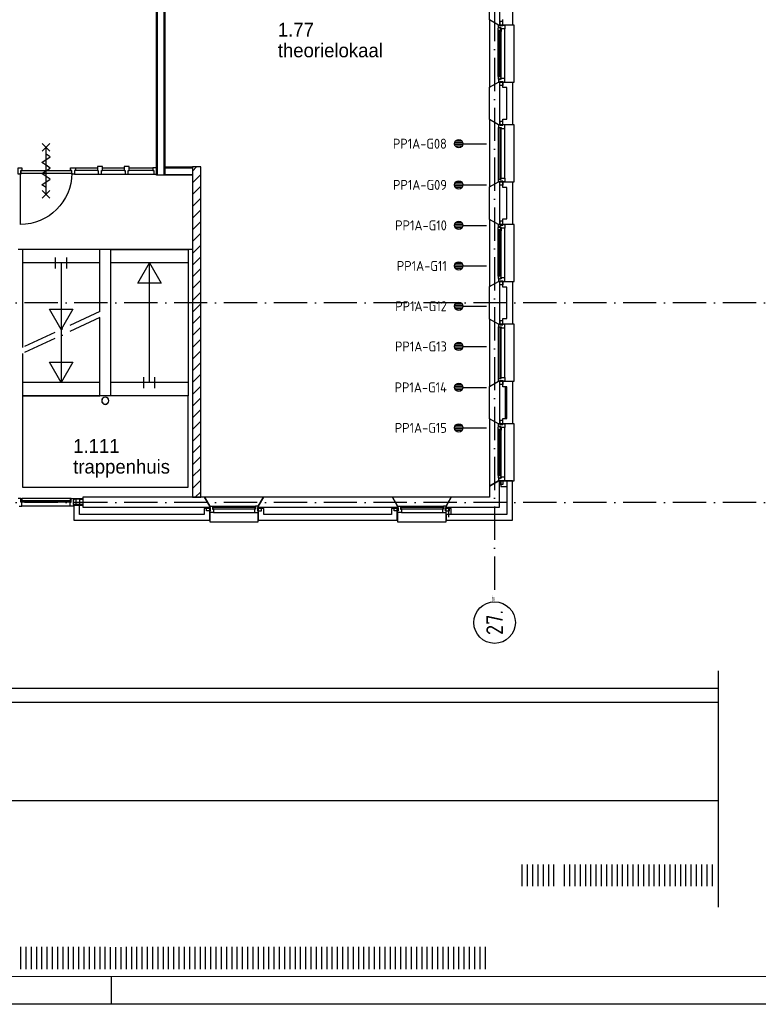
# Model space of a CAD drawing. Header units: millimetres. Extents: x -6587 to 112313, y 244 to 84344.
# Tile 3 of 42: x 25205 to 38533, y 244 to 18016. Entities that reach past the tile are written whole.
import ezdxf
from ezdxf.enums import TextEntityAlignment as Align

# ---------------------------------------------------------------- set-up
doc = ezdxf.new("R2010")
doc.units = ezdxf.units.MM
doc.header["$LTSCALE"] = 100
doc.linetypes.add('DASHDOT', pattern=[9, 6, -1.5, 0, -1.5])
doc.layers.get('0').update_dxf_attribs({"linetype": 'CONTINUOUS'})
for name, color, linetype in [('AL$1----_ALGEMEEN', 7, 'CONTINUOUS'), ('AL$2----_RENVOOI', 7, 'CONTINUOUS'), ('AL$7----_STRAMIEN', 1, 'DASHDOT'), ('AL21----_BUITENWAND', 4, 'CONTINUOUS'), ('AL21K---_ISOLATIE', 1, 'CONTINUOUS'), ('AL22----_BINNENWAND', 7, 'CONTINUOUS'), ('AL24----_TRAPPEN', 7, 'CONTINUOUS'), ('AL28----_KONSTRUKTIE', 3, 'CONTINUOUS'), ('AL31----_BUITENKOZ', 7, 'CONTINUOUS'), ('AL32----_BINNENKOZ', 7, 'CONTINUOUS'), ('AL65----_BEVEILIGING', 7, 'CONTINUOUS'), ('ALN-----_BLOCKNAAM', 2, 'CONTINUOUS'), ('ALXA3---_VOLZWART', 14, 'CONTINUOUS'), ('ALXAB---_PREFABBETON', 1, 'CONTINUOUS'), ('ALXOU---_GLAS', 7, 'CONTINUOUS'), ('BOUW', 8, 'CONTINUOUS'), ('EB6441--_ATTRIB', 2, 'CONTINUOUS'), ('EL6441--_DATACOM', 3, 'CONTINUOUS'), ('LIJN025', 10, 'CONTINUOUS'), ('LIJN050', 90, 'CONTINUOUS'), ('TEKST25', 1, 'CONTINUOUS'), ('TEKST35', 50, 'CONTINUOUS'), ('TEKST50', 90, 'CONTINUOUS')]:
    doc.layers.add(name, color=color, linetype=linetype)
doc.styles.add('1_8', font='iso', dxfattribs={"width": 0.7, "height": 1.8})
doc.styles.add('BURO-025', font='BUROFONT.shx', dxfattribs={"height": 250})
doc.styles.add('ISO', font='ISO.SHX')
doc.styles.add('ROMAND', font='romand')
doc.styles.get("Standard").update_dxf_attribs({"font": 'iso.shx'})

# ---------------------------------------------------------------- blocks, each defined once
blk = doc.blocks.new('A0-G')
at = {"layer": 'LIJN025'}
blk.add_line((334.5, 0), (334.5, 5), dxfattribs=at)
blk.add_lwpolyline([(1189, 841), (1189, 0), (0, 0), (0, 841)], close=True, dxfattribs=at)
at = {"layer": 'LIJN050', "const_width": 0.2}
blk.add_lwpolyline([(1184, 836), (25, 836), (25, 5), (1184, 5)], close=True, dxfattribs=at)
at = {"layer": 'TEKST25', "style": 'ROMAND', "width": 2.899115}
blk.add_attdef('STATUS', text='', height=2.5, dxfattribs=at).set_placement((1143, 71.5), (1182, 71.5), align=Align.FIT)
at = {"layer": 'TEKST25', "style": 'ISO'}
for tag, p in [('E', (1144.25, 66)), ('NAAM-E', (1155.75, 66)), ('DATUM-E', (1174, 66)), ('D', (1144.25, 61)), ('NAAM-D', (1155.75, 61)), ('DATUM-D', (1174, 61)), ('C', (1144.25, 56)), ('NAAM-C', (1155.75, 56)), ('DATUM-C', (1174, 56)), ('B', (1144.25, 51)), ('NAAM-B', (1155.75, 51)), ('DATUM-B', (1174, 51)), ('A', (1144.25, 46)), ('NAAM-A', (1155.75, 46)), ('DATUM-A', (1174, 46))]:
    blk.add_attdef(tag, text='', height=2.5, dxfattribs=at).set_placement(p, align=Align.CENTER)
for tag, p in [('DATUM', (1021.75, 36.25)), ('SCHAAL', (1057, 36.25)), ('GETEKEND', (1087.25, 36.25)), ('GECONTOL.', (1122, 36.25)), ('FORMAAT', (1152.25, 28.25))]:
    blk.add_attdef(tag, p, '', height=2.5, dxfattribs=at)
at = {"layer": 'TEKST35', "style": 'ISO'}
for tag, p in [('PROJECT', (1023.5, 72.5)), ('PLAATS', (1023.5, 63.5)), ('INSTALLATIE-REGEL1', (1023.5, 52.5)), ('INSTALLATIE-REGEL2', (1023.5, 43.5))]:
    blk.add_attdef(tag, p, '', height=4, dxfattribs=at)
blk.add_attdef('PROJ.NR.', text='', height=4, dxfattribs=at).set_placement((1170, 23), align=Align.CENTER)
at = {"layer": 'TEKST50', "style": 'ISO'}
blk.add_attdef('FILE-NAAM', text='', height=5, dxfattribs=at).set_placement((1162.5, 7.5), align=Align.CENTER)
blk = doc.blocks.new('ES4X2')
for p, q in [((-0.45, 1.4), (-0.45, 2.6)), ((-0.15, 1.27), (-0.15, 2.73)), ((0.15, 1.27), (0.15, 2.73)), ((0.45, 1.4), (0.45, 2.6)), ((0, 1.25), (0, -3))]:
    blk.add_line(p, q)
blk.add_circle((0, 2), 0.75)
at = {"style": '1_8', "flags": 8}
for tag, p in [('NUMMER', (1.25, 3.5)), ('CODE', (-1.25, 3.5))]:
    blk.add_attdef(tag, text='', height=1.8, rotation=90, dxfattribs=at).set_placement(p, align=Align.MIDDLE_LEFT)
blk.add_attdef('M_CODE', text='', height=1.8, dxfattribs=at).set_placement((0, 0), align=Align.MIDDLE_CENTER)
blk = doc.blocks.new('1011')
at = {"layer": 'AL$7----_STRAMIEN', "color": 7, "linetype": 'Continuous'}
blk.add_circle((-750, 0), 750, dxfattribs=at)
at = {"layer": 'AL$7----_STRAMIEN', "color": 3, "linetype": 'Continuous'}
blk.add_attdef('STR-NAAM', text='', height=600, rotation=360, dxfattribs=at).set_placement((-750, 0), align=Align.MIDDLE)
at = {"layer": 'ALN-----_BLOCKNAAM', "linetype": 'Continuous'}
blk.add_text('1011', height=100, dxfattribs=at).set_placement((0, 0))

msp = doc.modelspace()

# ---------------------------------------------------------------- linework, layer by layer
at = {"color": 8, "linetype": 'Continuous'}
for p, q in [((26121.8, 15341), (26211.8, 15341)), ((26121.8, 15294), (26121.8, 15341)), ((26148.8, 15294), (26121.8, 15294)), ((26148.8, 15227), (26148.8, 15294)), ((26211.8, 15294), (26194.8, 15294)), ((26194.8, 15294), (26194.8, 15227)), ((26211.8, 15341), (26211.8, 15294)), ((26194.8, 15227), (26148.8, 15227))]:
    msp.add_line(p, q, dxfattribs=at)
for points in [[(25174.8, 15341), (25241.8, 15341), (25241.8, 15294), (25224.8, 15294), (25224.8, 15227), (25174.8, 15227)], [(26696.8, 15366), (26606.8, 15366), (26606.8, 15294), (26623.8, 15294), (26623.8, 15227), (26679.8, 15227), (26679.8, 15294), (26696.8, 15294)], [(27181.8, 15366), (27091.8, 15366), (27091.8, 15294), (27108.8, 15294), (27108.8, 15227), (27164.8, 15227), (27164.8, 15294), (27181.8, 15294)], [(27674.8, 15341), (27607.8, 15341), (27607.8, 15294), (27624.8, 15294), (27624.8, 15227), (27674.8, 15227)]]:
    msp.add_lwpolyline(points, close=True, dxfattribs=at)
msp.add_lwpolyline([(26146.8, 15247, -0.4087238), (25216.8, 14317), (25216.8, 15247)], format="xyb", dxfattribs=at)
for radius, start, end in [(65.7, 0, 180), (60.9, 0, 180), (65.7, 180, 0), (60.9, 180, 0)]:
    msp.add_arc((26750.1, 11139), radius, start, end, dxfattribs=at)
at = {"layer": 'AL$1----_ALGEMEEN', "color": 8}
msp.add_line((26848.7, 13186), (26848.7, 13186), dxfattribs=at)
at = {"layer": 'AL$2----_RENVOOI', "color": 8}
for p, q in [((28324.3, 13866), (25177.3, 13866)), ((26651.5, 13626), (25256.8, 13626)), ((28243.3, 13626), (26851.5, 13626)), ((26651.7, 11466), (25257.5, 11466)), ((28254.2, 11466.2), (26862.4, 11466.2))]:
    msp.add_line(p, q, dxfattribs=at)
at = {"layer": 'AL$7----_STRAMIEN', "color": 1}
for p, q in [((33774.8, 76734.4), (33774.8, 7509.2)), ((94298.3, 12904.9), (16060, 12904.9)), ((94298.3, 9298.7), (16060, 9298.7))]:
    msp.add_line(p, q, dxfattribs=at)
at = {"layer": 'AL21----_BUITENWAND', "color": 8}
for p, q in [((34094.8, 18690), (34094.8, 17920)), ((33925.8, 17920), (33925.8, 18020)), ((34094.8, 17920), (33925.8, 17920)), ((33925.8, 16790), (33925.8, 16890)), ((33925.8, 16890), (34094.8, 16890)), ((34094.8, 16890), (34094.8, 16120)), ((33994.8, 16790), (33925.8, 16790)), ((33994.8, 16220), (33994.8, 16790)), ((33925.8, 16220), (33994.8, 16220)), ((33925.8, 16120), (33925.8, 16220)), ((34094.8, 16120), (33925.8, 16120)), ((33925.8, 14990), (33925.8, 15090)), ((33925.8, 15090), (34094.8, 15090)), ((33994.8, 14990), (33925.8, 14990)), ((33994.8, 14420), (33994.8, 14990)), ((34094.8, 15090), (34094.8, 14320)), ((33925.8, 14420), (33994.8, 14420)), ((33925.8, 14320), (33925.8, 14420)), ((34094.8, 14320), (33925.8, 14320)), ((33925.8, 13190), (33925.8, 13290)), ((33925.8, 13290), (34094.8, 13290)), ((33994.8, 13190), (33925.8, 13190)), ((33994.8, 12620), (33994.8, 13190)), ((34094.8, 13290), (34094.8, 12520)), ((33925.8, 12620), (33994.8, 12620)), ((33925.8, 12520), (33925.8, 12620)), ((34094.8, 12520), (33925.8, 12520)), ((33925.8, 11390), (33925.8, 11490)), ((33925.8, 11490), (34094.8, 11490)), ((33994.8, 11390), (33925.8, 11390)), ((33994.8, 10820), (33994.8, 11390)), ((34094.8, 11490), (34094.8, 10720)), ((33925.8, 10820), (33994.8, 10820)), ((33925.8, 10720), (33925.8, 10820)), ((34094.8, 10720), (33925.8, 10720)), ((34094.8, 9690), (33884.8, 9690)), ((33884.8, 9690), (33884.8, 9590)), ((34094.8, 9690), (33994.8, 9690)), ((33994.8, 9690), (33994.8, 9085)), ((33994.8, 9690), (33994.8, 9085)), ((34094.8, 9690), (33994.8, 9690)), ((34094.8, 8985), (34094.8, 9690)), ((34094.8, 8985), (34094.8, 9690)), ((34094.8, 8985), (34094.8, 9690)), ((33884.8, 9590), (33994.8, 9590)), ((33994.8, 9590), (33994.8, 9085)), ((26283.8, 9250.5), (26183.8, 9250.5)), ((26183.8, 9250.5), (26183.8, 8985)), ((26283.8, 9085), (26283.8, 9250.5)), ((28534.8, 9085), (26283.8, 9085)), ((28534.8, 9195), (28534.8, 9085)), ((28634.8, 9195), (28534.8, 9195)), ((28634.8, 8985), (28634.8, 9195)), ((29609.8, 9195), (29509.8, 9195)), ((29509.8, 9195), (29509.8, 8985)), ((29609.8, 9085), (29609.8, 9195)), ((31916.8, 9085), (29609.8, 9085)), ((31916.8, 9195), (31916.8, 9085)), ((32016.8, 9195), (31916.8, 9195)), ((32016.8, 8985), (32016.8, 9195)), ((32891.8, 9195), (32891.8, 8985)), ((32991.8, 9195), (32891.8, 9195)), ((33994.8, 9085), (32899.8, 9085)), ((32899.8, 9085), (32899.8, 8985)), ((33994.8, 9085), (32899.8, 9085)), ((32899.8, 9085), (32899.8, 8985)), ((32991.8, 9085), (32991.8, 9195)), ((33994.8, 9085), (32991.8, 9085)), ((26183.8, 8985), (28634.8, 8985)), ((29509.8, 8985), (32016.8, 8985)), ((32891.8, 8985), (34094.8, 8985)), ((32899.8, 8985), (34094.8, 8985)), ((32899.8, 8985), (34094.8, 8985))]:
    msp.add_line(p, q, dxfattribs=at)
at = {"layer": 'AL21K---_ISOLATIE', "color": 8, "linetype": 'Continuous'}
for p, q in [((33864.8, 16790), (33864.8, 16220)), ((33864.8, 14990), (33864.8, 14420)), ((33864.8, 13190), (33864.8, 12620)), ((33864.8, 11390), (33864.8, 10820)), ((33964.8, 11390), (33964.8, 10820))]:
    msp.add_line(p, q, dxfattribs=at)
at = {"layer": 'AL22----_BINNENWAND', "color": 8}
for p, q in [((27674.8, 15209), (27674.8, 18653.9)), ((27824.8, 18653.9), (27824.8, 15209)), ((27824.8, 15359), (28321.8, 15359)), ((27824.8, 15209), (27824.8, 15359)), ((28321.8, 15359), (28321.8, 15209)), ((27824.8, 15209), (27674.8, 15209)), ((28321.8, 15209), (27824.8, 15209))]:
    msp.add_line(p, q, dxfattribs=at)
at = {"layer": 'AL22----_BINNENWAND', "color": 8, "linetype": 'Continuous'}
for p, q in [((27689.8, 15209), (27689.8, 18653.9)), ((27809.8, 15209), (27809.8, 18653.9)), ((27824.8, 15344), (28321.8, 15344)), ((27824.8, 15224), (28321.8, 15224))]:
    msp.add_line(p, q, dxfattribs=at)
at = {"layer": 'AL24----_TRAPPEN', "color": 8}
for p, q in [((26651.5, 13866), (25256.8, 13866)), ((25256.8, 13866), (25258.2, 12101.6)), ((26651.5, 12749.1), (26651.5, 13866)), ((26851.5, 11226), (26851.5, 13866)), ((26851.5, 13866), (28243.3, 13866)), ((28243.3, 13866), (28243.3, 11226)), ((25854.2, 13526), (25854.2, 13726)), ((26054.2, 13526), (26054.2, 13726)), ((25954.2, 13626), (25954.2, 11466)), ((27335.8, 13259.5), (27547.4, 13626)), ((27546, 11466), (27546, 13626)), ((27547.4, 13626), (27759, 13259.5)), ((27759, 13259.5), (27335.8, 13259.5)), ((25954.2, 12426), (25742.5, 12792.5)), ((25742.5, 12792.5), (26165.8, 12792.5)), ((26165.8, 12792.5), (25954.2, 12426)), ((26651.5, 11226), (26652.8, 12639.5)), ((25258.2, 11991.3), (25257.1, 11226)), ((25954.2, 11466), (25742.5, 11832.5)), ((25742.5, 11832.5), (26165.8, 11832.5)), ((26165.8, 11832.5), (25954.2, 11466)), ((27446, 11366), (27446, 11566)), ((27646, 11366), (27646, 11566)), ((25256.8, 11226), (25256.8, 9576)), ((28243.3, 11226), (25256.8, 11226)), ((25257.1, 11226), (26651.5, 11226)), ((28243.3, 11226), (26851.5, 11226)), ((28243.3, 9576), (28243.3, 11226)), ((25256.8, 9576), (28243.3, 9576))]:
    msp.add_line(p, q, dxfattribs=at)
at = {"layer": 'AL24----_TRAPPEN', "color": 8, "linetype": 'DASHDOT'}
for p, q in [((26652.8, 12749.8), (25258.2, 12101.6)), ((26652.8, 12639.5), (25258.2, 11991.3))]:
    msp.add_line(p, q, dxfattribs=at)
at = {"layer": 'AL28----_KONSTRUKTIE', "color": 8}
for p, q in [((33864.8, 18690), (33864.8, 17920)), ((33684.8, 18012.4), (33684.8, 18597.6)), ((33844.8, 17920), (33684.8, 18012.4)), ((33864.8, 17920), (33844.8, 17920)), ((33684.8, 16797.6), (33844.8, 16890)), ((33844.8, 16890), (33864.8, 16890)), ((33864.8, 16890), (33864.8, 16120)), ((33684.8, 16212.4), (33684.8, 16797.6)), ((33844.8, 16120), (33684.8, 16212.4)), ((33864.8, 16120), (33844.8, 16120)), ((28471.8, 15359), (28321.8, 15359)), ((28321.8, 15359), (28321.8, 9395)), ((28471.8, 9395), (28471.8, 15359)), ((33684.8, 14997.6), (33844.8, 15090)), ((33684.8, 14412.4), (33684.8, 14997.6)), ((33844.8, 15090), (33864.8, 15090)), ((33864.8, 15090), (33864.8, 14320)), ((33844.8, 14320), (33684.8, 14412.4)), ((33864.8, 14320), (33844.8, 14320)), ((33684.8, 13197.6), (33844.8, 13290)), ((33684.8, 12612.4), (33684.8, 13197.6)), ((33844.8, 13290), (33864.8, 13290)), ((33864.8, 13290), (33864.8, 12520)), ((33844.8, 12520), (33684.8, 12612.4)), ((33864.8, 12520), (33844.8, 12520)), ((33684.8, 11397.6), (33844.8, 11490)), ((33684.8, 10812.4), (33684.8, 11397.6)), ((33844.8, 11490), (33864.8, 11490)), ((33864.8, 11490), (33864.8, 10720)), ((33844.8, 10720), (33684.8, 10812.4)), ((33864.8, 10720), (33844.8, 10720)), ((28321.8, 9395), (28471.8, 9395)), ((29602.2, 9395), (29509.8, 9235)), ((31932.5, 9395), (29602.2, 9395)), ((32024.8, 9235), (31932.5, 9395)), ((29509.8, 9235), (29509.8, 9215)), ((29509.8, 9215), (32024.8, 9215)), ((32024.8, 9215), (32024.8, 9235))]:
    msp.add_line(p, q, dxfattribs=at)
at = {"layer": 'AL28----_KONSTRUKTIE', "color": 8, "linetype": 'Continuous'}
for p, q in [((33844.8, 9690), (33684.8, 9597.6)), ((33684.8, 9597.6), (33684.8, 9395)), ((33864.8, 9690), (33844.8, 9690)), ((33864.8, 9215), (33864.8, 9690)), ((28542.5, 9395), (26343.8, 9395)), ((26343.8, 9395), (26343.8, 9215)), ((28634.8, 9235), (28542.5, 9395)), ((32992.2, 9395), (32899.8, 9235)), ((33684.8, 9395), (32992.2, 9395)), ((26343.8, 9215), (28634.8, 9215)), ((28634.8, 9215), (28634.8, 9235)), ((32899.8, 9235), (32899.8, 9215)), ((32899.8, 9215), (33864.8, 9215))]:
    msp.add_line(p, q, dxfattribs=at)
at = {"layer": 'AL31----_BUITENKOZ', "color": 8}
for p, q in [((33844.8, 17920), (33684.8, 18012.4)), ((33684.8, 18012.4), (33684.8, 16797.6)), ((33925.8, 17981), (33869.8, 17981)), ((33869.8, 17981), (33869.8, 17910)), ((33925.8, 17910), (33925.8, 17981)), ((33841.8, 17863.3), (33846.1, 17865.7)), ((33841.8, 17820.8), (33841.8, 17863.3)), ((33882.8, 17820.8), (33841.8, 17820.8)), ((33841.8, 16989.2), (33841.8, 17820.8)), ((33844.1, 17820.8), (33857.7, 17820.8)), ((33844.1, 17803.8), (33844.1, 17820.8)), ((33857.7, 17803.8), (33844.1, 17803.8)), ((34124.8, 17920), (33844.8, 17920)), ((33844.8, 17920), (33869.8, 17920)), ((33844.8, 17876), (33844.8, 17920)), ((33880.8, 17876), (33844.8, 17876)), ((33846.1, 17865.7), (33846.1, 17872.8)), ((33846.1, 17872.8), (33875.8, 17872.8)), ((33857.7, 17820.8), (33857.7, 17803.8)), ((33869.8, 17920), (33869.8, 17910)), ((33869.8, 17910), (33925.8, 17910)), ((33869.8, 17910), (33925.8, 17910)), ((33875.8, 17872.8), (33875.8, 17850.3)), ((33875.8, 17850.3), (33880.8, 17850.3)), ((33880.8, 17870), (33880.8, 17876)), ((33895.8, 17870), (33880.8, 17870)), ((33880.8, 17850.3), (33880.8, 17858.3)), ((33880.8, 17858.3), (33895.8, 17858.3)), ((33882.8, 17803.8), (33882.8, 17820.8)), ((33895.8, 17805.9), (33882.8, 17803.8)), ((33895.8, 17853), (33895.8, 17870)), ((33895.8, 17858.3), (33895.8, 17853)), ((33958.8, 17853), (33895.8, 17853)), ((33895.8, 17853), (33895.8, 17805.9)), ((33895.8, 17004.1), (33895.8, 17805.9)), ((33925.8, 17910), (33925.8, 17920)), ((33925.8, 17920), (33958.8, 17920)), ((33958.8, 17920), (33958.8, 17853)), ((33958.8, 16957), (33958.8, 17853)), ((34124.8, 16890), (34124.8, 17920)), ((33684.8, 16797.6), (33844.8, 16890)), ((33882.8, 16989.2), (33841.8, 16989.2)), ((33841.8, 16989.2), (33841.8, 16946.7)), ((33841.8, 16946.7), (33846.1, 16944.2)), ((33857.7, 17006.2), (33844.1, 17006.2)), ((33844.1, 17006.2), (33844.1, 16989.2)), ((33844.1, 16989.2), (33857.7, 16989.2)), ((33880.8, 16934), (33844.8, 16934)), ((33844.8, 16934), (33844.8, 16890)), ((33844.8, 16890), (34124.8, 16890)), ((33844.8, 16890), (33869.8, 16890)), ((33846.1, 16944.2), (33846.1, 16937.2)), ((33846.1, 16937.2), (33875.8, 16937.2)), ((33857.7, 16989.2), (33857.7, 17006.2)), ((33869.8, 16900), (33925.8, 16900)), ((33869.8, 16829), (33869.8, 16900)), ((33869.8, 16890), (33869.8, 16900)), ((33869.8, 16900), (33925.8, 16900)), ((33875.8, 16937.2), (33875.8, 16959.7)), ((33875.8, 16959.7), (33880.8, 16959.7)), ((33880.8, 16959.7), (33880.8, 16951.7)), ((33880.8, 16951.7), (33895.8, 16951.7)), ((33895.8, 16940), (33880.8, 16940)), ((33880.8, 16940), (33880.8, 16934)), ((33895.8, 17004.1), (33882.8, 17006.2)), ((33882.8, 17006.2), (33882.8, 16989.2)), ((33895.8, 16957), (33895.8, 17004.1)), ((33958.8, 16957), (33895.8, 16957)), ((33895.8, 16957), (33895.8, 16940)), ((33895.8, 16951.7), (33895.8, 16957)), ((33925.8, 16900), (33925.8, 16829)), ((33925.8, 16900), (33925.8, 16890)), ((33925.8, 16890), (33958.8, 16890)), ((33958.8, 16890), (33958.8, 16957)), ((33925.8, 16829), (33869.8, 16829)), ((33844.8, 16120), (33684.8, 16212.4)), ((33684.8, 16212.4), (33684.8, 14997.6)), ((33925.8, 16181), (33869.8, 16181)), ((33869.8, 16181), (33869.8, 16110)), ((33925.8, 16110), (33925.8, 16181)), ((34124.8, 16120), (33844.8, 16120)), ((33844.8, 15140), (33844.8, 16070)), ((33869.8, 16110), (33925.8, 16110)), ((33958.8, 15157), (33958.8, 16053)), ((34124.8, 15090), (34124.8, 16120)), ((33684.8, 14997.6), (33844.8, 15090)), ((33844.8, 15090), (34124.8, 15090)), ((33869.8, 15100), (33925.8, 15100)), ((33869.8, 15029), (33869.8, 15100)), ((33925.8, 15029), (33869.8, 15029)), ((33925.8, 15100), (33925.8, 15029)), ((33844.8, 14320), (33684.8, 14412.4)), ((33684.8, 14412.4), (33684.8, 13197.6)), ((33841.8, 14263.3), (33846.1, 14265.7)), ((33841.8, 14220.8), (33841.8, 14263.3)), ((33882.8, 14220.8), (33841.8, 14220.8)), ((33841.8, 13389.2), (33841.8, 14220.8)), ((33844.1, 14220.8), (33857.7, 14220.8)), ((33844.1, 14203.8), (33844.1, 14220.8)), ((34124.8, 14320), (33844.8, 14320)), ((33844.8, 14320), (33869.8, 14320)), ((33844.8, 14276), (33844.8, 14320)), ((33880.8, 14276), (33844.8, 14276)), ((33846.1, 14265.7), (33846.1, 14272.8)), ((33846.1, 14272.8), (33875.8, 14272.8)), ((33857.7, 14220.8), (33857.7, 14203.8)), ((33925.8, 14381), (33869.8, 14381)), ((33869.8, 14381), (33869.8, 14310)), ((33869.8, 14320), (33869.8, 14310)), ((33869.8, 14310), (33925.8, 14310)), ((33869.8, 14310), (33925.8, 14310)), ((33875.8, 14272.8), (33875.8, 14250.3)), ((33875.8, 14250.3), (33880.8, 14250.3)), ((33880.8, 14270), (33880.8, 14276)), ((33895.8, 14270), (33880.8, 14270)), ((33880.8, 14250.3), (33880.8, 14258.3)), ((33880.8, 14258.3), (33895.8, 14258.3)), ((33882.8, 14203.8), (33882.8, 14220.8)), ((33895.8, 14253), (33895.8, 14270)), ((33895.8, 14258.3), (33895.8, 14253)), ((33958.8, 14253), (33895.8, 14253)), ((33895.8, 14253), (33895.8, 14205.9)), ((33925.8, 14310), (33925.8, 14381)), ((33925.8, 14310), (33925.8, 14320)), ((33925.8, 14320), (33958.8, 14320)), ((33958.8, 14320), (33958.8, 14253)), ((33958.8, 13357), (33958.8, 14253)), ((34124.8, 13290), (34124.8, 14320)), ((33857.7, 14203.8), (33844.1, 14203.8)), ((33895.8, 14205.9), (33882.8, 14203.8)), ((33895.8, 13404.1), (33895.8, 14205.9)), ((33882.8, 13389.2), (33841.8, 13389.2)), ((33841.8, 13389.2), (33841.8, 13346.7)), ((33841.8, 13346.7), (33846.1, 13344.2)), ((33857.7, 13406.2), (33844.1, 13406.2)), ((33844.1, 13406.2), (33844.1, 13389.2)), ((33844.1, 13389.2), (33857.7, 13389.2)), ((33880.8, 13334), (33844.8, 13334)), ((33844.8, 13334), (33844.8, 13290)), ((33846.1, 13344.2), (33846.1, 13337.2)), ((33846.1, 13337.2), (33875.8, 13337.2)), ((33857.7, 13389.2), (33857.7, 13406.2)), ((33875.8, 13337.2), (33875.8, 13359.7)), ((33875.8, 13359.7), (33880.8, 13359.7)), ((33880.8, 13359.7), (33880.8, 13351.7)), ((33880.8, 13351.7), (33895.8, 13351.7)), ((33895.8, 13340), (33880.8, 13340)), ((33880.8, 13340), (33880.8, 13334)), ((33895.8, 13404.1), (33882.8, 13406.2)), ((33882.8, 13406.2), (33882.8, 13389.2)), ((33895.8, 13357), (33895.8, 13404.1)), ((33958.8, 13357), (33895.8, 13357)), ((33895.8, 13357), (33895.8, 13340)), ((33895.8, 13351.7), (33895.8, 13357)), ((33958.8, 13290), (33958.8, 13357)), ((33684.8, 13197.6), (33844.8, 13290)), ((33844.8, 13290), (34124.8, 13290)), ((33844.8, 13290), (33869.8, 13290)), ((33869.8, 13300), (33925.8, 13300)), ((33869.8, 13229), (33869.8, 13300)), ((33869.8, 13290), (33869.8, 13300)), ((33869.8, 13300), (33925.8, 13300)), ((33925.8, 13229), (33869.8, 13229)), ((33925.8, 13300), (33925.8, 13229)), ((33925.8, 13300), (33925.8, 13290)), ((33925.8, 13290), (33958.8, 13290)), ((33844.8, 12520), (33684.8, 12612.4)), ((33684.8, 12612.4), (33684.8, 11397.6)), ((34124.8, 12520), (33844.8, 12520)), ((33844.8, 11540), (33844.8, 12470)), ((33925.8, 12581), (33869.8, 12581)), ((33869.8, 12581), (33869.8, 12510)), ((33869.8, 12510), (33925.8, 12510)), ((33925.8, 12510), (33925.8, 12581)), ((33958.8, 11557), (33958.8, 12453)), ((34124.8, 11490), (34124.8, 12520)), ((33684.8, 11397.6), (33844.8, 11490)), ((33844.8, 11490), (34124.8, 11490)), ((33869.8, 11500), (33925.8, 11500)), ((33869.8, 11429), (33869.8, 11500)), ((33925.8, 11429), (33869.8, 11429)), ((33925.8, 11500), (33925.8, 11429)), ((33844.8, 10720), (33684.8, 10812.4)), ((33684.8, 10812.4), (33684.8, 9597.6)), ((33841.8, 10663.3), (33846.1, 10665.7)), ((34124.8, 10720), (33844.8, 10720)), ((33844.8, 10720), (33869.8, 10720)), ((33844.8, 10676), (33844.8, 10720)), ((33880.8, 10676), (33844.8, 10676)), ((33846.1, 10665.7), (33846.1, 10672.8)), ((33846.1, 10672.8), (33875.8, 10672.8)), ((33925.8, 10781), (33869.8, 10781)), ((33869.8, 10781), (33869.8, 10710)), ((33869.8, 10720), (33869.8, 10710)), ((33869.8, 10710), (33925.8, 10710)), ((33869.8, 10710), (33925.8, 10710)), ((33875.8, 10672.8), (33875.8, 10650.3)), ((33880.8, 10670), (33880.8, 10676)), ((33895.8, 10670), (33880.8, 10670)), ((33895.8, 10653), (33895.8, 10670)), ((33925.8, 10710), (33925.8, 10781)), ((33925.8, 10710), (33925.8, 10720)), ((33925.8, 10720), (33958.8, 10720)), ((33958.8, 10720), (33958.8, 10653)), ((34124.8, 9690), (34124.8, 10720)), ((33841.8, 10620.8), (33841.8, 10663.3)), ((33882.8, 10620.8), (33841.8, 10620.8)), ((33841.8, 9789.2), (33841.8, 10620.8)), ((33844.1, 10620.8), (33857.7, 10620.8)), ((33844.1, 10603.8), (33844.1, 10620.8)), ((33857.7, 10603.8), (33844.1, 10603.8)), ((33857.7, 10620.8), (33857.7, 10603.8)), ((33875.8, 10650.3), (33880.8, 10650.3)), ((33880.8, 10650.3), (33880.8, 10658.3)), ((33880.8, 10658.3), (33895.8, 10658.3)), ((33882.8, 10603.8), (33882.8, 10620.8)), ((33895.8, 10605.9), (33882.8, 10603.8)), ((33895.8, 10658.3), (33895.8, 10653)), ((33958.8, 10653), (33895.8, 10653)), ((33895.8, 10653), (33895.8, 10605.9)), ((33895.8, 9804.1), (33895.8, 10605.9)), ((33958.8, 9757), (33958.8, 10653)), ((33882.8, 9789.2), (33841.8, 9789.2)), ((33841.8, 9789.2), (33841.8, 9746.7)), ((33857.7, 9806.2), (33844.1, 9806.2)), ((33844.1, 9806.2), (33844.1, 9789.2)), ((33844.1, 9789.2), (33857.7, 9789.2)), ((33857.7, 9789.2), (33857.7, 9806.2)), ((33895.8, 9804.1), (33882.8, 9806.2)), ((33882.8, 9806.2), (33882.8, 9789.2)), ((33895.8, 9757), (33895.8, 9804.1)), ((33684.8, 9597.6), (33844.8, 9690)), ((33841.8, 9746.7), (33846.1, 9744.2)), ((33880.8, 9734), (33844.8, 9734)), ((33844.8, 9734), (33844.8, 9690)), ((33844.8, 9690), (34124.8, 9690)), ((33844.8, 9690), (33869.8, 9690)), ((33846.1, 9744.2), (33846.1, 9737.2)), ((33846.1, 9737.2), (33875.8, 9737.2)), ((33869.8, 9700), (33925.8, 9700)), ((33869.8, 9629), (33869.8, 9700)), ((33869.8, 9690), (33869.8, 9700)), ((33869.8, 9700), (33925.8, 9700)), ((33925.8, 9629), (33869.8, 9629)), ((33875.8, 9737.2), (33875.8, 9759.7)), ((33875.8, 9759.7), (33880.8, 9759.7)), ((33880.8, 9759.7), (33880.8, 9751.7)), ((33880.8, 9751.7), (33895.8, 9751.7)), ((33895.8, 9740), (33880.8, 9740)), ((33880.8, 9740), (33880.8, 9734)), ((33958.8, 9757), (33895.8, 9757)), ((33895.8, 9757), (33895.8, 9740)), ((33895.8, 9751.7), (33895.8, 9757)), ((33925.8, 9700), (33925.8, 9629)), ((33925.8, 9700), (33925.8, 9690)), ((33925.8, 9690), (33958.8, 9690)), ((33958.8, 9690), (33958.8, 9757)), ((26116.8, 9374), (25241.8, 9374)), ((29602.2, 9395), (28542.5, 9395)), ((28542.5, 9395), (28634.8, 9235)), ((29509.8, 9235), (29602.2, 9395)), ((32992.2, 9395), (31932.5, 9395)), ((31932.5, 9395), (32024.8, 9235)), ((32899.8, 9235), (32992.2, 9395)), ((26116.8, 9235), (25241.8, 9235)), ((28573.8, 9154), (28573.8, 9210)), ((28573.8, 9210), (28644.8, 9210)), ((28644.8, 9154), (28573.8, 9154)), ((28634.8, 9235), (28634.8, 8955)), ((28644.8, 9210), (28644.8, 9154)), ((28684.8, 9235), (29459.8, 9235)), ((28701.8, 9121), (29442.8, 9121)), ((29499.8, 9210), (29499.8, 9154)), ((29570.8, 9210), (29499.8, 9210)), ((29499.8, 9154), (29570.8, 9154)), ((29509.8, 8955), (29509.8, 9235)), ((29570.8, 9154), (29570.8, 9210)), ((31963.8, 9154), (31963.8, 9210)), ((31963.8, 9210), (32034.8, 9210)), ((32034.8, 9154), (31963.8, 9154)), ((32024.8, 9235), (32024.8, 8955)), ((32034.8, 9210), (32034.8, 9154)), ((32074.8, 9235), (32849.8, 9235)), ((32091.8, 9121), (32832.8, 9121)), ((32889.8, 9210), (32889.8, 9154)), ((32960.8, 9210), (32889.8, 9210)), ((32889.8, 9154), (32960.8, 9154)), ((32899.8, 8955), (32899.8, 9235)), ((32960.8, 9154), (32960.8, 9210)), ((28634.8, 8955), (29509.8, 8955)), ((32024.8, 8955), (32899.8, 8955))]:
    msp.add_line(p, q, dxfattribs=at)
at = {"layer": 'AL31----_BUITENKOZ', "color": 8, "linetype": 'Continuous'}
for p, q in [((33880.8, 17818.8), (33859.8, 17818.8)), ((33859.8, 17818.8), (33859.8, 16991.2)), ((33880.8, 16991.2), (33880.8, 17818.8)), ((33859.8, 16991.2), (33880.8, 16991.2)), ((33869.8, 16120), (33844.8, 16120)), ((33844.8, 16120), (33844.8, 16070)), ((33844.8, 16070), (33844.8, 16070)), ((33844.8, 16070), (33895.8, 16070)), ((33869.8, 16110), (33869.8, 16120)), ((33869.8, 16120), (33869.8, 16120)), ((33925.8, 16110), (33869.8, 16110)), ((33891.8, 16065), (33870.8, 16065)), ((33870.8, 16065), (33870.8, 15145)), ((33891.8, 15145), (33891.8, 16065)), ((33895.8, 16070), (33895.8, 16053)), ((33895.8, 16053), (33958.8, 16053)), ((33958.8, 16120), (33925.8, 16120)), ((33925.8, 16120), (33925.8, 16110)), ((33958.8, 16053), (33958.8, 16120)), ((33958.8, 16053), (33958.8, 16053)), ((33958.8, 16053), (33958.8, 16053)), ((33958.8, 16053), (33958.8, 16053)), ((33958.8, 16053), (33958.8, 16053)), ((26146.8, 15288), (25216.8, 15288)), ((25216.8, 15288), (25216.8, 15247)), ((26146.8, 15247), (26146.8, 15288)), ((25216.8, 15247), (26146.8, 15247)), ((33844.8, 15140), (33844.8, 15140)), ((33844.8, 15140), (33895.8, 15140)), ((33844.8, 15090), (33844.8, 15140)), ((33870.8, 15145), (33891.8, 15145)), ((33895.8, 15140), (33895.8, 15157)), ((33895.8, 15157), (33958.8, 15157)), ((33958.8, 15157), (33958.8, 15157)), ((33958.8, 15157), (33958.8, 15157)), ((33958.8, 15157), (33958.8, 15157)), ((33958.8, 15157), (33958.8, 15157)), ((33958.8, 15157), (33958.8, 15090)), ((33869.8, 15090), (33844.8, 15090)), ((33925.8, 15100), (33869.8, 15100)), ((33869.8, 15100), (33869.8, 15090)), ((33869.8, 15090), (33869.8, 15090)), ((33925.8, 15090), (33925.8, 15100)), ((33958.8, 15090), (33925.8, 15090)), ((33880.8, 14218.8), (33859.8, 14218.8)), ((33859.8, 14218.8), (33859.8, 13391.2)), ((33880.8, 13391.2), (33880.8, 14218.8)), ((33859.8, 13391.2), (33880.8, 13391.2)), ((33869.8, 12520), (33844.8, 12520)), ((33844.8, 12520), (33844.8, 12470)), ((33844.8, 12470), (33844.8, 12470)), ((33844.8, 12470), (33895.8, 12470)), ((33869.8, 12510), (33869.8, 12520)), ((33869.8, 12520), (33869.8, 12520)), ((33925.8, 12510), (33869.8, 12510)), ((33891.8, 12465), (33870.8, 12465)), ((33870.8, 12465), (33870.8, 11545)), ((33891.8, 11545), (33891.8, 12465)), ((33895.8, 12470), (33895.8, 12453)), ((33895.8, 12453), (33958.8, 12453)), ((33958.8, 12520), (33925.8, 12520)), ((33925.8, 12520), (33925.8, 12510)), ((33958.8, 12453), (33958.8, 12520)), ((33958.8, 12453), (33958.8, 12453)), ((33958.8, 12453), (33958.8, 12453)), ((33958.8, 12453), (33958.8, 12453)), ((33958.8, 12453), (33958.8, 12453)), ((33895.8, 11540), (33895.8, 11557)), ((33895.8, 11557), (33958.8, 11557)), ((33958.8, 11557), (33958.8, 11557)), ((33958.8, 11557), (33958.8, 11557)), ((33958.8, 11557), (33958.8, 11557)), ((33958.8, 11557), (33958.8, 11557)), ((33958.8, 11557), (33958.8, 11490)), ((33844.8, 11540), (33844.8, 11540)), ((33844.8, 11540), (33895.8, 11540)), ((33844.8, 11490), (33844.8, 11540)), ((33869.8, 11490), (33844.8, 11490)), ((33925.8, 11500), (33869.8, 11500)), ((33869.8, 11500), (33869.8, 11490)), ((33869.8, 11490), (33869.8, 11490)), ((33870.8, 11545), (33891.8, 11545)), ((33925.8, 11490), (33925.8, 11500)), ((33958.8, 11490), (33925.8, 11490)), ((33880.8, 10618.8), (33859.8, 10618.8)), ((33859.8, 10618.8), (33859.8, 9791.2)), ((33880.8, 9791.2), (33880.8, 10618.8)), ((33859.8, 9791.2), (33880.8, 9791.2)), ((25224.8, 9374), (25174.8, 9374)), ((25224.8, 9336), (25224.8, 9374)), ((25224.8, 9374), (25241.8, 9374)), ((25224.8, 9307), (25224.8, 9374)), ((25241.8, 9336), (25224.8, 9336)), ((25241.8, 9307), (25224.8, 9307)), ((25241.8, 9374), (25241.8, 9336)), ((25241.8, 9254), (25241.8, 9307)), ((25241.8, 9246), (25241.8, 9254)), ((25241.8, 9242), (25241.8, 9246)), ((25241.8, 9235), (25241.8, 9242)), ((26116.8, 9374), (26116.8, 9336)), ((26133.8, 9374), (26116.8, 9374)), ((26116.8, 9336), (26133.8, 9336)), ((26116.8, 9254), (26116.8, 9307)), ((26116.8, 9307), (26133.8, 9307)), ((26116.8, 9246), (26116.8, 9254)), ((26116.8, 9242), (26116.8, 9246)), ((26116.8, 9235), (26116.8, 9242)), ((26133.8, 9336), (26133.8, 9374)), ((26133.8, 9374), (26183.8, 9374)), ((26133.8, 9307), (26133.8, 9374)), ((26183.8, 9344.5), (26169.8, 9344.5)), ((26169.8, 9344.5), (26169.8, 9265.5)), ((26183.8, 9344.5), (26169.8, 9344.5)), ((26169.8, 9344.5), (26169.8, 9264.5)), ((26169.8, 9265.5), (26183.8, 9265.5)), ((26169.8, 9264.5), (26183.8, 9264.5)), ((26183.8, 9359), (26183.8, 9374)), ((26183.8, 9374), (26343.8, 9374)), ((26183.8, 9374), (26183.8, 9368)), ((26183.8, 9368), (26183.8, 9354)), ((26343.8, 9359), (26183.8, 9359)), ((26183.8, 9359), (26183.8, 9344.5)), ((26224.8, 9359), (26183.8, 9359)), ((26183.8, 9354), (26183.8, 9354)), ((26183.8, 9354), (26183.8, 9344.5)), ((26183.8, 9265.5), (26183.8, 9250.5)), ((26343.8, 9265.5), (26183.8, 9265.5)), ((26183.8, 9265.5), (26183.8, 9265.5)), ((26183.8, 9265.5), (26224.8, 9265.5)), ((26183.8, 9264.5), (26183.8, 9255)), ((26183.8, 9255), (26183.8, 9255)), ((26183.8, 9255), (26183.8, 9241)), ((26183.8, 9250.5), (26343.8, 9250.5)), ((26224.8, 9265.5), (26224.8, 9359)), ((26287.8, 9265.5), (26287.8, 9359)), ((26287.8, 9359), (26343.8, 9359)), ((26343.8, 9265.5), (26287.8, 9265.5)), ((26343.8, 9374), (26343.8, 9359)), ((26343.8, 9359), (26343.8, 9265.5)), ((26343.8, 9250.5), (26343.8, 9265.5)), ((25193.8, 9235), (25241.8, 9235)), ((26164.9, 9235), (26116.8, 9235)), ((26183.8, 9235), (26164.9, 9235)), ((26183.8, 9241), (26183.8, 9235)), ((28634.8, 9210), (28634.8, 9235)), ((28634.8, 9235), (28684.8, 9235)), ((28644.8, 9210), (28634.8, 9210)), ((28634.8, 9210), (28634.8, 9210)), ((28634.8, 9121), (28634.8, 9154)), ((28634.8, 9154), (28644.8, 9154)), ((28701.8, 9121), (28634.8, 9121)), ((28644.8, 9154), (28644.8, 9210)), ((28684.8, 9235), (28684.8, 9235)), ((28684.8, 9235), (28684.8, 9184)), ((28684.8, 9184), (28701.8, 9184)), ((28689.8, 9209), (28689.8, 9188)), ((29454.8, 9209), (28689.8, 9209)), ((28689.8, 9188), (29454.8, 9188)), ((28701.8, 9184), (28701.8, 9121)), ((28701.8, 9121), (28701.8, 9121)), ((28701.8, 9121), (28701.8, 9121)), ((28701.8, 9121), (28701.8, 9121)), ((28701.8, 9121), (28701.8, 9121)), ((29459.8, 9184), (29442.8, 9184)), ((29442.8, 9184), (29442.8, 9121)), ((29442.8, 9121), (29442.8, 9121)), ((29442.8, 9121), (29442.8, 9121)), ((29442.8, 9121), (29442.8, 9121)), ((29442.8, 9121), (29442.8, 9121)), ((29442.8, 9121), (29509.8, 9121)), ((29454.8, 9188), (29454.8, 9209)), ((29459.8, 9235), (29459.8, 9235)), ((29459.8, 9235), (29459.8, 9184)), ((29509.8, 9235), (29459.8, 9235)), ((29499.8, 9154), (29499.8, 9210)), ((29499.8, 9210), (29509.8, 9210)), ((29509.8, 9154), (29499.8, 9154)), ((29509.8, 9210), (29509.8, 9235)), ((29509.8, 9210), (29509.8, 9210)), ((29509.8, 9121), (29509.8, 9154)), ((32024.8, 9210), (32024.8, 9235)), ((32024.8, 9235), (32074.8, 9235)), ((32034.8, 9210), (32024.8, 9210)), ((32024.8, 9210), (32024.8, 9210)), ((32024.8, 9121), (32024.8, 9154)), ((32024.8, 9154), (32034.8, 9154)), ((32091.8, 9121), (32024.8, 9121)), ((32034.8, 9154), (32034.8, 9210)), ((32074.8, 9235), (32074.8, 9235)), ((32074.8, 9235), (32074.8, 9184)), ((32074.8, 9184), (32091.8, 9184)), ((32079.8, 9209), (32079.8, 9188)), ((32844.8, 9209), (32079.8, 9209)), ((32079.8, 9188), (32844.8, 9188)), ((32091.8, 9184), (32091.8, 9121)), ((32091.8, 9121), (32091.8, 9121)), ((32091.8, 9121), (32091.8, 9121)), ((32091.8, 9121), (32091.8, 9121)), ((32091.8, 9121), (32091.8, 9121)), ((32849.8, 9184), (32832.8, 9184)), ((32832.8, 9184), (32832.8, 9121)), ((32832.8, 9121), (32832.8, 9121)), ((32832.8, 9121), (32832.8, 9121)), ((32832.8, 9121), (32832.8, 9121)), ((32832.8, 9121), (32832.8, 9121)), ((32832.8, 9121), (32899.8, 9121)), ((32844.8, 9188), (32844.8, 9209)), ((32849.8, 9235), (32849.8, 9235)), ((32849.8, 9235), (32849.8, 9184)), ((32899.8, 9235), (32849.8, 9235)), ((32889.8, 9154), (32889.8, 9210)), ((32889.8, 9210), (32899.8, 9210)), ((32899.8, 9154), (32889.8, 9154)), ((32899.8, 9210), (32899.8, 9235)), ((32899.8, 9210), (32899.8, 9210)), ((32899.8, 9121), (32899.8, 9154))]:
    msp.add_line(p, q, dxfattribs=at)
at = {"layer": 'AL32----_BINNENKOZ', "color": 8}
for p, q in [((26211.8, 15341), (26606.8, 15341)), ((26606.8, 15294), (26211.8, 15294)), ((26696.8, 15341), (27091.8, 15341)), ((27091.8, 15294), (26696.8, 15294)), ((27181.8, 15341), (27607.8, 15341)), ((27607.8, 15294), (27181.8, 15294)), ((26194.8, 15227), (26623.8, 15227)), ((26679.8, 15227), (27108.8, 15227)), ((27164.8, 15227), (27624.8, 15227))]:
    msp.add_line(p, q, dxfattribs=at)
at = {"layer": 'AL65----_BEVEILIGING', "color": 8, "linetype": 'Continuous'}
for p, q in [((25611.8, 15643), (25751.8, 15783)), ((25751.8, 15643), (25611.8, 15783)), ((25681.8, 14863), (25681.8, 15713)), ((25606.8, 15438), (25756.8, 15538)), ((25756.8, 15538), (25681.8, 15588)), ((25681.8, 15388), (25606.8, 15438)), ((25606.8, 15238), (25756.8, 15338)), ((25756.8, 15338), (25681.8, 15388)), ((25681.8, 15188), (25606.8, 15238)), ((25606.8, 15038), (25756.8, 15138)), ((25756.8, 15138), (25681.8, 15188)), ((25681.8, 14988), (25606.8, 15038)), ((25611.8, 14793), (25751.8, 14933)), ((25751.8, 14793), (25611.8, 14933))]:
    msp.add_line(p, q, dxfattribs=at)
at = {"layer": 'ALXA3---_VOLZWART', "color": 8}
msp.add_line((32941.8, 9195), (32941.8, 9035), dxfattribs=at)
at = {"layer": 'ALXAB---_PREFABBETON', "color": 8}
for p, q in [((28321.8, 15283.5), (28397.3, 15359)), ((28321.8, 15071.4), (28471.8, 15221.4)), ((28321.8, 14859.2), (28471.8, 15009.2)), ((28321.8, 14647.1), (28471.8, 14797.1)), ((28321.8, 14435), (28471.8, 14585)), ((28321.8, 14222.8), (28471.8, 14372.8)), ((28321.8, 14010.7), (28471.8, 14160.7)), ((28321.8, 13798.6), (28471.8, 13948.6)), ((28321.8, 13586.4), (28471.8, 13736.4)), ((28321.8, 13374.3), (28471.8, 13524.3)), ((28321.8, 13162.2), (28471.8, 13312.2)), ((28321.8, 12950), (28471.8, 13100)), ((28321.8, 12737.9), (28471.8, 12887.9)), ((28321.8, 12525.8), (28471.8, 12675.8)), ((28321.8, 12313.6), (28471.8, 12463.6)), ((28321.8, 12101.5), (28471.8, 12251.5)), ((28321.8, 11889.4), (28471.8, 12039.4)), ((28321.8, 11677.2), (28471.8, 11827.2)), ((28321.8, 11465.1), (28471.8, 11615.1)), ((28321.8, 11253), (28471.8, 11403)), ((28321.8, 11040.8), (28471.8, 11190.8)), ((28321.8, 10828.7), (28471.8, 10978.7)), ((28321.8, 10616.6), (28471.8, 10766.6)), ((28321.8, 10404.5), (28471.8, 10554.5)), ((28321.8, 10192.3), (28471.8, 10342.3)), ((28321.8, 9980.2), (28471.8, 10130.2)), ((28321.8, 9768.1), (28471.8, 9918.1)), ((28321.8, 9555.9), (28471.8, 9705.9)), ((28373, 9395), (28471.8, 9493.8))]:
    msp.add_line(p, q, dxfattribs=at)
at = {"layer": 'ALXOU---_GLAS', "color": 8}
for p, q in [((26129.8, 9333), (25228.8, 9333)), ((25228.8, 9333), (25228.8, 9311)), ((25228.8, 9311), (26129.8, 9311)), ((26129.8, 9311), (26129.8, 9333))]:
    msp.add_line(p, q, dxfattribs=at)
at = {"layer": 'BOUW'}
for p, q in [((37814.5, 1999.3), (37814.5, 6264.9)), ((37811.4, 5943.1), (23388.4, 5943.1)), ((37811.4, 5693.1), (23388.4, 5693.1)), ((13621.1, 3925.5), (37814.5, 3925.5)), ((34275, 2375.5), (34275, 2768.5)), ((34370.3, 2375.5), (34370.3, 2768.5)), ((34465.5, 2375.5), (34465.5, 2768.5)), ((34560.8, 2375.5), (34560.8, 2768.5)), ((34656, 2375.5), (34656, 2768.5)), ((34751.3, 2375.5), (34751.3, 2768.5)), ((34846.5, 2375.5), (34846.5, 2768.5)), ((35037, 2375.5), (35037, 2768.5)), ((35132.3, 2375.5), (35132.3, 2768.5)), ((35227.5, 2375.5), (35227.5, 2768.5)), ((35322.8, 2375.5), (35322.8, 2768.5)), ((35418, 2375.5), (35418, 2768.5)), ((35513.3, 2375.5), (35513.3, 2768.5)), ((35608.5, 2375.5), (35608.5, 2768.5)), ((35703.8, 2375.5), (35703.8, 2768.5)), ((35799, 2375.5), (35799, 2768.5)), ((35894.3, 2375.5), (35894.3, 2768.5)), ((35989.5, 2375.5), (35989.5, 2768.5)), ((36084.8, 2375.5), (36084.8, 2768.5)), ((36180, 2375.5), (36180, 2768.5)), ((36275.3, 2375.5), (36275.3, 2768.5)), ((36370.5, 2375.5), (36370.5, 2768.5)), ((36465.8, 2375.5), (36465.8, 2768.5)), ((36561, 2375.5), (36561, 2768.5)), ((36656.3, 2375.5), (36656.3, 2768.5)), ((36751.5, 2375.5), (36751.5, 2768.5)), ((36846.8, 2375.5), (36846.8, 2768.5)), ((36942, 2375.5), (36942, 2768.5)), ((37037.3, 2375.5), (37037.3, 2768.5)), ((37132.5, 2375.5), (37132.5, 2768.5)), ((37227.9, 2375.5), (37227.9, 2768.5)), ((37323.2, 2375.5), (37323.2, 2768.5)), ((37418.4, 2375.5), (37418.4, 2768.5)), ((37513.7, 2375.5), (37513.7, 2768.5)), ((37608.9, 2375.5), (37608.9, 2768.5)), ((37704.2, 2375.5), (37704.2, 2768.5)), ((25226.3, 875.5), (25226.3, 1280.3)), ((25321.5, 875.5), (25321.5, 1280.3)), ((25416.8, 875.5), (25416.8, 1280.3)), ((25512, 875.5), (25512, 1280.3)), ((25607.3, 875.5), (25607.3, 1280.3)), ((25702.5, 875.5), (25702.5, 1280.3)), ((25797.8, 875.5), (25797.8, 1280.3)), ((25893, 875.5), (25893, 1280.3)), ((25988.3, 875.5), (25988.3, 1280.3)), ((26083.5, 875.5), (26083.5, 1280.3)), ((26178.8, 875.5), (26178.8, 1280.3)), ((26274, 875.5), (26274, 1280.3)), ((26369.3, 875.5), (26369.3, 1280.3)), ((26464.5, 875.5), (26464.5, 1280.3)), ((26559.8, 875.5), (26559.8, 1280.3)), ((26655, 875.5), (26655, 1280.3)), ((26750.3, 875.5), (26750.3, 1280.3)), ((26845.5, 875.5), (26845.5, 1272.7)), ((26940.8, 875.5), (26940.8, 1272.7)), ((27036, 875.5), (27036, 1272.7)), ((27131.3, 875.5), (27131.3, 1281.9)), ((27226.5, 875.5), (27226.5, 1281.9)), ((27321.8, 875.5), (27321.8, 1281.9)), ((27417, 875.5), (27417, 1281.9)), ((27512.3, 875.5), (27512.3, 1281.9)), ((27607.5, 875.5), (27607.5, 1281.9)), ((27702.8, 875.5), (27702.8, 1281.9)), ((27798, 875.5), (27798, 1281.9)), ((27893.3, 875.5), (27893.3, 1281.9)), ((27988.5, 875.5), (27988.5, 1281.9)), ((28083.8, 875.5), (28083.8, 1281.9)), ((28179, 875.5), (28179, 1281.9)), ((28274.3, 875.5), (28274.3, 1281.9)), ((28369.5, 875.5), (28369.5, 1281.9)), ((28464.8, 875.5), (28464.8, 1281.9)), ((28560, 875.5), (28560, 1281.9)), ((28655.3, 875.5), (28655.3, 1281.9)), ((28750.5, 875.5), (28750.5, 1281.9)), ((28845.8, 875.5), (28845.8, 1281.9)), ((28941, 875.5), (28941, 1281.9)), ((29036.3, 875.5), (29036.3, 1281.9)), ((29131.5, 875.5), (29131.5, 1281.9)), ((29226.8, 875.5), (29226.8, 1281.9)), ((29322, 875.5), (29322, 1281.9)), ((29417.3, 875.5), (29417.3, 1281.9)), ((29512.5, 875.5), (29512.5, 1281.9)), ((29607.8, 875.5), (29607.8, 1281.9)), ((29703, 875.5), (29703, 1281.9)), ((29798.3, 875.5), (29798.3, 1281.9)), ((29893.5, 875.5), (29893.5, 1281.9)), ((29988.8, 875.5), (29988.8, 1281.9)), ((30084, 875.5), (30084, 1281.9)), ((30179.3, 875.5), (30179.3, 1281.9)), ((30274.5, 875.5), (30274.5, 1281.9)), ((30369.8, 875.5), (30369.8, 1281.9)), ((30465, 875.5), (30465, 1281.9)), ((30560.3, 875.5), (30560.3, 1281.9)), ((30655.5, 875.5), (30655.5, 1281.9)), ((30750.8, 875.5), (30750.8, 1281.9)), ((30846, 875.5), (30846, 1281.9)), ((30941.3, 875.5), (30941.3, 1281.9)), ((31036.5, 875.5), (31036.5, 1281.9)), ((31131.8, 875.5), (31131.8, 1281.9)), ((31227, 875.5), (31227, 1281.9)), ((31322.3, 875.5), (31322.3, 1281.9)), ((31417.5, 875.5), (31417.5, 1281.9)), ((31512.8, 875.5), (31512.8, 1281.9)), ((31608, 875.5), (31608, 1281.9)), ((31703.3, 875.5), (31703.3, 1281.9)), ((31798.5, 875.5), (31798.5, 1281.9)), ((31893.8, 875.5), (31893.8, 1281.9)), ((31989, 875.5), (31989, 1281.9)), ((32084.3, 875.5), (32084.3, 1281.9)), ((32179.5, 875.5), (32179.5, 1281.9)), ((32274.8, 875.5), (32274.8, 1281.9)), ((32370, 875.5), (32370, 1281.9)), ((32465.3, 875.5), (32465.3, 1281.9)), ((32560.5, 875.5), (32560.5, 1281.9)), ((32655.8, 875.5), (32655.8, 1281.9)), ((32751, 875.5), (32751, 1281.9)), ((32846.3, 875.5), (32846.3, 1281.9)), ((32941.5, 875.5), (32941.5, 1281.9)), ((33036.8, 875.5), (33036.8, 1281.9)), ((33132, 875.5), (33132, 1281.9)), ((33227.3, 875.5), (33227.3, 1281.9)), ((33322.5, 875.5), (33322.5, 1281.9)), ((33417.8, 875.5), (33417.8, 1281.9)), ((33513, 875.5), (33513, 1281.9)), ((33608.3, 875.5), (33608.3, 1281.9))]:
    msp.add_line(p, q, dxfattribs=at)

# ---------------------------------------------------------------- block references
at = {"xscale": 100, "yscale": 100, "zscale": 100}
msp.add_blockref('A0-G', (-6587, 243.8), dxfattribs=at)
at = {"layer": 'AL$7----_STRAMIEN', "xscale": 0.5, "yscale": 0.5, "zscale": 0.5, "rotation": 90}
msp.add_blockref('1011', (33774.8, 7509.2), dxfattribs=at).add_auto_attribs({'STR-NAAM': '27.'})
at = {"layer": 'EL6441--_DATACOM'}
ref = msp.add_blockref('ES4X2', (33328, 15777.5), dxfattribs=dict(at, xscale=100, yscale=100, zscale=100, rotation=90))
ref.add_attrib('CODE', 'PP1A-G08', dxfattribs={"layer": 'EB6441--_ATTRIB', "color": 1, "height": 180, "style": '1_8', "flags": 8}).set_placement((32913, 15777.5), align=Align.MIDDLE_RIGHT)
ref = msp.add_blockref('ES4X2', (33328, 15034.5), dxfattribs=dict(at, xscale=100, yscale=100, zscale=100, rotation=90))
ref.add_attrib('CODE', 'PP1A-G09', dxfattribs={"layer": 'EB6441--_ATTRIB', "color": 1, "height": 180, "style": '1_8', "flags": 8}).set_placement((32913, 15034.5), align=Align.MIDDLE_RIGHT)
ref = msp.add_blockref('ES4X2', (33328, 14303.5), dxfattribs=dict(at, xscale=100, yscale=100, zscale=100, rotation=90))
ref.add_attrib('CODE', 'PP1A-G10', dxfattribs={"layer": 'EB6441--_ATTRIB', "color": 1, "height": 180, "style": '1_8', "flags": 8}).set_placement((32913, 14303.5), align=Align.MIDDLE_RIGHT)
ref = msp.add_blockref('ES4X2', (33328, 13571.5), dxfattribs=dict(at, xscale=100, yscale=100, zscale=100, rotation=90))
ref.add_attrib('CODE', 'PP1A-G11', dxfattribs={"layer": 'EB6441--_ATTRIB', "color": 1, "height": 180, "style": '1_8', "flags": 8}).set_placement((32913, 13571.5), align=Align.MIDDLE_RIGHT)
ref = msp.add_blockref('ES4X2', (33328, 12844.5), dxfattribs=dict(at, xscale=100, yscale=100, zscale=100, rotation=90))
ref.add_attrib('CODE', 'PP1A-G12', dxfattribs={"layer": 'EB6441--_ATTRIB', "color": 1, "height": 180, "style": '1_8', "flags": 8}).set_placement((32913, 12844.5), align=Align.MIDDLE_RIGHT)
ref = msp.add_blockref('ES4X2', (33328, 12117.5), dxfattribs=dict(at, xscale=100, yscale=100, zscale=100, rotation=90))
ref.add_attrib('CODE', 'PP1A-G13', dxfattribs={"layer": 'EB6441--_ATTRIB', "color": 1, "height": 180, "style": '1_8', "flags": 8}).set_placement((32913, 12117.5), align=Align.MIDDLE_RIGHT)
ref = msp.add_blockref('ES4X2', (33328, 11379.5), dxfattribs=dict(at, xscale=100, yscale=100, zscale=100, rotation=90))
ref.add_attrib('CODE', 'PP1A-G14', dxfattribs={"layer": 'EB6441--_ATTRIB', "color": 1, "height": 180, "style": '1_8', "flags": 8}).set_placement((32913, 11379.5), align=Align.MIDDLE_RIGHT)
ref = msp.add_blockref('ES4X2', (33328, 10648.5), dxfattribs=dict(at, xscale=100, yscale=100, zscale=100, rotation=90))
ref.add_attrib('CODE', 'PP1A-G15', dxfattribs={"layer": 'EB6441--_ATTRIB', "color": 1, "height": 180, "style": '1_8', "flags": 8}).set_placement((32913, 10648.5), align=Align.MIDDLE_RIGHT)

# ---------------------------------------------------------------- texts
at = {"layer": 'BOUW', "style": 'BURO-025'}
for s, p in [('1.77', (29863, 17710.2)), ('theorielokaal', (29863, 17337.2)), ('1.111', (26170.2, 10196.6)), ('trappenhuis', (26170.2, 9823.6))]:
    msp.add_text(s, height=250, dxfattribs=at).set_placement(p)

doc.saveas('drawing.dxf')
